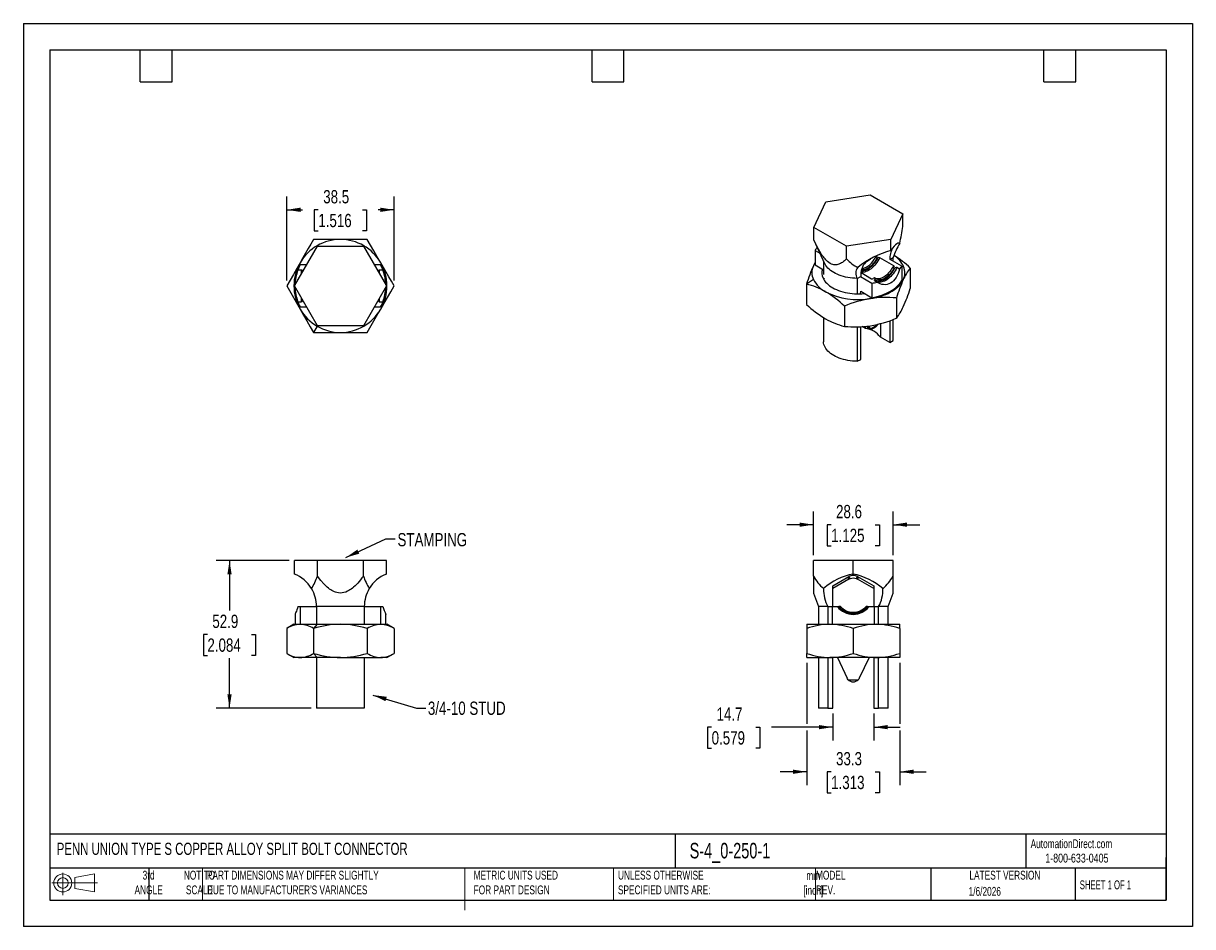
# Model space of a CAD drawing. Header units: millimetres. Extents: x 0 to 419, y 0 to 324.
import ezdxf

# ---------------------------------------------------------------- set-up
doc = ezdxf.new("R2010")
doc.units = ezdxf.units.MM
doc.header["$LTSCALE"] = 1.5
doc.linetypes.add('CENTERX2', pattern=[20.32, 12.7, -2.54, 2.54, -2.54])
doc.layers.add('DIMENSIONS', color=140, linetype='Continuous', lineweight=25)
doc.layers.add('TEXT', color=140, linetype='Continuous', lineweight=25)
doc.layers.add('SLD-DEFPOINTS', color=7, linetype='Continuous')
doc.styles.add('SLDTEXTSTYLE0', font='TXT', dxfattribs={"width": 0.7})
doc.styles.add('SLDTEXTSTYLE1', font='TXT', dxfattribs={"width": 0.65})
doc.styles.add('SLDTEXTSTYLE2', font='TXT', dxfattribs={"width": 0.75})
doc.dimstyles.new('SLDDIMSTYLE0', dxfattribs={"dimtxt": 4.7625, "dimasz": 4.953, "dimexe": 0, "dimexo": 0.0625, "dimgap": 1.190625, "dimtad": 0, "dimtih": 1, "dimtoh": 1, "dimdec": 1, "dimrnd": 1e-09, "dimzin": 12, "dimdsep": 46, "dimtxsty": 'SLDTEXTSTYLE2', "dimsah": 1, "dimcen": 0.09, "dimadec": 0, "dimazin": 3, "dimtfac": 1, "dimtdec": 1, "dimtofl": 0, "dimtmove": 0, "dimatfit": 3, "dimfxl": 0, "dimfrac": 2, "dimtolj": 1, "dimtzin": 12, "dimarcsym": 0})
doc.dimstyles.new('SLDDIMSTYLE1', dxfattribs={"dimtxt": 0.18, "dimasz": 4.953, "dimexe": 0, "dimexo": 0.0625, "dimgap": 0, "dimtad": 0, "dimtih": 1, "dimtoh": 1, "dimdec": 0, "dimrnd": 1e-09, "dimzin": 0, "dimdsep": 46, "dimtxsty": 'Standard', "dimsah": 1, "dimcen": 0.09, "dimadec": 0, "dimazin": 0, "dimtfac": 4.953, "dimtdec": 0, "dimtofl": 0, "dimtmove": 0, "dimatfit": 3, "dimfxl": 0, "dimfrac": 2, "dimtolj": 1, "dimtzin": 0, "dimarcsym": 0})
doc.dimstyles.new('SLDDIMSTYLE2', dxfattribs={"dimtxt": 4.7625, "dimasz": 4.953, "dimexe": 0, "dimexo": 0.0625, "dimgap": 1.190625, "dimtad": 0, "dimtih": 1, "dimtoh": 1, "dimdec": 1, "dimrnd": 1e-09, "dimzin": 12, "dimdsep": 46, "dimtxsty": 'SLDTEXTSTYLE2', "dimsah": 1, "dimcen": 0.09, "dimadec": 0, "dimazin": 3, "dimtfac": 1, "dimtdec": 1, "dimtmove": 0, "dimatfit": 0, "dimfxl": 0, "dimfrac": 2, "dimtolj": 1, "dimtzin": 12, "dimarcsym": 0})

# ---------------------------------------------------------------- blocks, each defined once
blk = doc.blocks.new('Block11')
at = {"color": 7, "linetype": 'Continuous', "lineweight": 18}
for p, q in [((0, 4.32), (16.31, 4.32)), ((3.88, 7.97), (3.88, 0)), ((8.22, 6.25), (15.26, 7.55)), ((8.22, 2.39), (8.22, 6.25)), ((15.26, 7.55), (15.26, 1.1)), ((8.22, 2.39), (15.26, 1.1))]:
    blk.add_line(p, q, dxfattribs=at)
for radius in [3.23, 1.93]:
    blk.add_circle((3.88, 4.32), radius, dxfattribs=at)
blk = doc.blocks.new('Block12')
at = {"layer": 'SLD-DEFPOINTS'}
blk.add_blockref('Block11', (0, 0), dxfattribs=at)
blk = doc.blocks.new('_D')
at = {"layer": 'DIMENSIONS'}
for p, q in [((95.24, 131.25), (69.13, 131.25)), ((73.89, 131.25), (73.89, 113.35)), ((65.97, 104.75), (64.52, 104.75)), ((64.52, 104.75), (64.52, 97.18)), ((81.81, 104.75), (83.26, 104.75)), ((83.26, 104.75), (83.26, 97.18)), ((64.52, 97.18), (65.97, 97.18)), ((83.26, 97.18), (81.81, 97.18)), ((73.89, 78.31), (73.89, 96.22)), ((103.16, 78.31), (69.13, 78.31))]:
    blk.add_line(p, q, dxfattribs=at)
for points in [[(73.89, 131.25), (73.13, 126.3), (74.65, 126.3)], [(73.89, 78.31), (74.65, 83.27), (73.13, 83.27)]]:
    blk.add_solid(points, dxfattribs=at)
at = {"layer": 'DIMENSIONS', "char_height": 4.763, "attachment_point": 1, "style": 'SLDTEXTSTYLE2'}
for s, insert in [('52.9', (67.73, 111.85)), ('2.084', (65.97, 103.32))]:
    blk.add_mtext(s, dxfattribs=dict(at, insert=insert))
blk = doc.blocks.new('_D_1')
at = {"layer": 'DIMENSIONS'}
for p, q in [((94.39, 231.62), (94.39, 261.78)), ((132.89, 231.62), (132.89, 261.78)), ((94.39, 257.01), (100.09, 257.01)), ((105.72, 256.98), (104.27, 256.98)), ((104.27, 256.98), (104.27, 249.42)), ((121.56, 256.98), (123.01, 256.98)), ((123.01, 256.98), (123.01, 249.42)), ((132.89, 257.01), (127.18, 257.01)), ((104.27, 249.42), (105.72, 249.42)), ((123.01, 249.42), (121.56, 249.42))]:
    blk.add_line(p, q, dxfattribs=at)
for points in [[(94.39, 257.01), (99.34, 256.25), (99.34, 257.78)], [(132.89, 257.01), (127.93, 257.78), (127.93, 256.25)]]:
    blk.add_solid(points, dxfattribs=at)
at = {"layer": 'DIMENSIONS', "char_height": 4.763, "attachment_point": 1, "style": 'SLDTEXTSTYLE2'}
for s, insert in [('38.5', (107.48, 264.08)), ('1.516', (105.72, 255.56))]:
    blk.add_mtext(s, dxfattribs=dict(at, insert=insert))
blk = doc.blocks.new('_D_2')
at = {"layer": 'DIMENSIONS'}
for p, q in [((283.17, 133.15), (283.17, 148.88)), ((311.74, 133.15), (311.74, 148.88)), ((283.17, 144.12), (273.64, 144.12)), ((289.54, 144.08), (288.09, 144.08)), ((288.09, 144.08), (288.09, 136.52)), ((305.37, 144.08), (306.82, 144.08)), ((306.82, 144.08), (306.82, 136.52)), ((311.74, 144.12), (321.27, 144.12)), ((288.09, 136.52), (289.54, 136.52)), ((306.82, 136.52), (305.37, 136.52))]:
    blk.add_line(p, q, dxfattribs=at)
for points in [[(283.17, 144.12), (278.21, 144.88), (278.21, 143.35)], [(311.74, 144.12), (316.7, 143.35), (316.7, 144.88)]]:
    blk.add_solid(points, dxfattribs=at)
at = {"layer": 'DIMENSIONS', "char_height": 4.763, "attachment_point": 1, "style": 'SLDTEXTSTYLE2'}
for s, insert in [('28.6', (291.3, 151.19)), ('1.125', (289.54, 142.66))]:
    blk.add_mtext(s, dxfattribs=dict(at, insert=insert))
blk = doc.blocks.new('_D_3')
at = {"layer": 'DIMENSIONS'}
for p, q in [((290.1, 76.41), (290.1, 66.76)), ((304.81, 76.41), (304.81, 66.76)), ((246.7, 71.49), (245.25, 71.49)), ((245.25, 71.49), (245.25, 63.93)), ((262.53, 71.49), (263.98, 71.49)), ((263.98, 71.49), (263.98, 63.93)), ((290.1, 71.52), (268.16, 71.52)), ((304.81, 71.52), (314.33, 71.52)), ((245.25, 63.93), (246.7, 63.93)), ((263.98, 63.93), (262.53, 63.93))]:
    blk.add_line(p, q, dxfattribs=at)
for points in [[(290.1, 71.52), (285.15, 72.28), (285.15, 70.76)], [(304.81, 71.52), (309.76, 70.76), (309.76, 72.28)]]:
    blk.add_solid(points, dxfattribs=at)
at = {"layer": 'DIMENSIONS', "char_height": 4.763, "attachment_point": 1, "style": 'SLDTEXTSTYLE2'}
for s, insert in [('14.7', (248.46, 78.59)), ('0.579', (246.7, 70.06))]:
    blk.add_mtext(s, dxfattribs=dict(at, insert=insert))
blk = doc.blocks.new('_D_4')
at = {"layer": 'DIMENSIONS'}
for p, q in [((280.79, 94.58), (280.79, 72.67)), ((314.12, 94.58), (314.12, 72.67)), ((280.79, 70.38), (280.79, 50.77)), ((314.12, 70.38), (314.12, 50.77)), ((280.79, 55.53), (271.26, 55.53)), ((289.54, 55.5), (288.09, 55.5)), ((288.09, 55.5), (288.09, 47.94)), ((305.37, 55.5), (306.82, 55.5)), ((306.82, 55.5), (306.82, 47.94)), ((314.12, 55.53), (323.65, 55.53)), ((288.09, 47.94), (289.54, 47.94)), ((306.82, 47.94), (305.37, 47.94))]:
    blk.add_line(p, q, dxfattribs=at)
for points in [[(280.79, 55.53), (275.83, 56.29), (275.83, 54.77)], [(314.12, 55.53), (319.08, 54.77), (319.08, 56.29)]]:
    blk.add_solid(points, dxfattribs=at)
at = {"layer": 'DIMENSIONS', "char_height": 4.763, "attachment_point": 1, "style": 'SLDTEXTSTYLE2'}
for s, insert in [('33.3', (291.3, 62.6)), ('1.313', (289.54, 54.07))]:
    blk.add_mtext(s, dxfattribs=dict(at, insert=insert))

msp = doc.modelspace()

# ---------------------------------------------------------------- linework, layer by layer
at = {"color": 7, "linetype": 'Continuous'}
for p, q in [((0, 323.85), (0, 0)), ((0, 323.85), (419.1, 323.85)), ((419.1, 323.85), (419.1, 0)), ((419.1, 0), (0, 0))]:
    msp.add_line(p, q, dxfattribs=at)
for p, q in [((283.36, 250.66), (287.63, 259.86)), ((287.63, 259.86), (303.57, 262.33)), ((303.57, 262.33), (315.23, 255.59)), ((315.23, 255.59), (310.96, 246.39)), ((315.23, 251.06), (315.23, 255.59)), ((295.03, 243.93), (283.36, 250.66)), ((283.36, 246.13), (283.36, 250.66)), ((97.14, 229.71), (105.39, 244)), ((105.39, 244), (121.89, 244)), ((121.89, 244), (130.14, 229.71)), ((283.36, 246.13), (283.37, 246.11)), ((283.37, 246.11), (287.21, 237.79)), ((284.51, 243.57), (284.55, 243.54)), ((310.96, 246.39), (295.03, 243.93)), ((295.03, 239.4), (295.03, 243.93)), ((310.96, 242.45), (310.96, 246.39)), ((283.77, 242.46), (285.52, 241.44)), ((283.77, 242.46), (283.77, 237.27)), ((305.74, 240.13), (305.36, 239.91)), ((305.92, 239.59), (305.36, 239.91)), ((305.59, 240.04), (305.82, 240.5)), ((306.3, 239.8), (305.92, 239.59)), ((311.99, 236.93), (306.94, 239.85)), ((310.56, 239.15), (311.8, 239.87)), ((314.82, 236.84), (310.69, 239.23)), ((311.8, 238.59), (311.8, 239.87)), ((99.75, 235.37), (98.38, 235.37)), ((101.49, 237.25), (99.22, 237.25)), ((99.75, 234.23), (99.75, 235.37)), ((128.06, 237.25), (125.78, 237.25)), ((128.9, 235.37), (127.53, 235.37)), ((127.53, 235.37), (127.53, 234.23)), ((283.77, 237.27), (286.79, 235.52)), ((286.79, 238.69), (286.79, 233.76)), ((311.91, 236.56), (311.54, 236.35)), ((312.1, 236.02), (311.54, 236.35)), ((311.76, 236.47), (311.99, 236.93)), ((312.47, 236.24), (312.1, 236.02)), ((314.08, 235.73), (313.12, 236.29)), ((314.82, 236.84), (314.82, 231.65)), ((317.89, 236.12), (317.89, 228.83)), ((283.19, 231.97), (280.7, 230.37)), ((287.21, 232.11), (286.64, 232.51)), ((298.92, 232.43), (300.16, 233.15)), ((298.92, 232.43), (298.92, 226.9)), ((300.03, 233.07), (304.16, 230.68)), ((300.24, 234.49), (304, 232.32)), ((304.16, 230.68), (304.16, 225.5)), ((305.02, 232.58), (304.64, 232.36)), ((305.58, 232.26), (305.02, 232.58)), ((305.12, 231.67), (306.09, 231.11)), ((305.58, 232.26), (305.2, 232.04)), ((105.39, 215.42), (97.14, 229.71)), ((130.14, 229.71), (121.89, 215.42)), ((280.7, 230.37), (280.7, 223.08)), ((300.11, 226.92), (300.14, 227.82)), ((300.14, 227.82), (304.16, 225.5)), ((98.38, 224.06), (99.75, 224.06)), ((99.22, 222.17), (101.49, 222.17)), ((99.75, 224.06), (99.75, 225.2)), ((125.78, 222.17), (128.06, 222.17)), ((127.53, 225.2), (127.53, 224.06)), ((127.53, 224.06), (128.9, 224.06)), ((294.31, 222.51), (294.31, 215.22)), ((312.91, 225.39), (312.91, 218.1)), ((286.79, 218.38), (286.79, 209.69)), ((105.3, 215.28), (104.01, 213.04)), ((121.89, 215.42), (105.39, 215.42)), ((298.92, 215.06), (298.92, 202.69)), ((300.16, 203.4), (300.16, 215.1)), ((301.8, 214.46), (300.64, 215.13)), ((301.8, 214.46), (301.8, 215.22)), ((302.24, 215.26), (303.41, 214.59)), ((302.56, 214.92), (302.6, 214.9)), ((302.6, 214.9), (303.71, 214.26)), ((303, 215.37), (303.41, 214.59)), ((303.65, 214.29), (306.16, 215.74)), ((304.02, 214.24), (305.47, 215.07)), ((306.29, 215.98), (306.16, 215.74)), ((307.19, 216.19), (307.19, 211.35)), ((310.56, 217.23), (310.56, 209.41)), ((311.8, 210.13), (311.8, 217.68)), ((310.56, 209.41), (307.19, 211.35)), ((310.56, 209.41), (311.8, 210.13)), ((298.92, 202.69), (300.16, 203.4)), ((105.39, 131.25), (97.14, 131.25)), ((97.14, 126.42), (97.14, 131.25)), ((105.39, 125.7), (105.39, 131.25)), ((121.89, 131.25), (105.39, 131.25)), ((121.89, 125.7), (121.89, 131.25)), ((130.14, 131.25), (121.89, 131.25)), ((130.14, 126.42), (130.14, 131.25)), ((283.17, 125.7), (283.17, 131.25)), ((297.45, 131.25), (283.17, 131.25)), ((297.45, 126.42), (297.45, 131.25)), ((311.74, 131.25), (297.45, 131.25)), ((311.74, 125.7), (311.74, 131.25)), ((290.1, 122.18), (295.87, 125.51)), ((295.87, 124.59), (290.1, 121.26)), ((290.1, 114.74), (290.1, 122.18)), ((295.87, 124.59), (295.47, 125.28)), ((295.87, 124.59), (296.42, 124.84)), ((298.49, 124.84), (299.04, 124.59)), ((299.04, 125.51), (304.81, 122.18)), ((299.04, 124.59), (299.44, 125.28)), ((304.81, 121.26), (299.04, 124.59)), ((304.81, 122.18), (304.81, 114.74)), ((283.17, 119.62), (284.95, 114.74)), ((309.96, 114.74), (311.74, 119.62)), ((98.38, 114.74), (99.22, 114.74)), ((99.22, 114.74), (99.22, 108.39)), ((99.22, 114.74), (105.07, 114.74)), ((122.21, 114.74), (105.07, 114.74)), ((105.07, 114.74), (105.07, 108.39)), ((122.21, 114.74), (128.06, 114.74)), ((122.21, 114.74), (122.21, 108.39)), ((128.06, 114.74), (128.06, 108.39)), ((128.06, 114.74), (128.9, 114.74)), ((284.95, 114.74), (284.95, 108.39)), ((288.34, 114.74), (284.95, 114.74)), ((288.34, 114.74), (288.34, 108.39)), ((288.34, 114.74), (289.91, 114.74)), ((289.91, 114.74), (289.91, 108.39)), ((289.91, 114.74), (291.8, 114.74)), ((291.8, 114.74), (292.31, 114.74)), ((292.84, 114.74), (292.31, 114.74)), ((302.6, 114.74), (302.07, 114.74)), ((302.6, 114.74), (303.11, 114.74)), ((303.11, 114.74), (305, 114.74)), ((305, 114.74), (305, 108.39)), ((305, 114.74), (306.57, 114.74)), ((309.96, 114.74), (306.57, 114.74)), ((306.57, 108.39), (306.57, 114.74)), ((309.96, 108.39), (309.96, 114.74)), ((97.37, 111.96), (97.37, 108.39)), ((129.91, 108.39), (129.91, 111.96)), ((96.97, 108.39), (94.38, 106.89)), ((94.39, 106.9), (94.39, 97.97)), ((96.97, 108.39), (99.2, 108.39)), ((99.2, 108.39), (105.3, 108.39)), ((105.3, 108.39), (104.01, 106.9)), ((104.01, 106.9), (104.01, 97.97)), ((105.3, 108.39), (113.64, 108.39)), ((113.64, 108.39), (128.07, 108.39)), ((123.26, 106.9), (123.26, 97.97)), ((128.07, 108.39), (130.31, 108.39)), ((132.89, 106.89), (130.31, 108.39)), ((132.89, 106.9), (132.89, 97.97)), ((280.79, 108.39), (289.12, 108.39)), ((280.79, 106.9), (280.79, 97.97)), ((289.12, 108.39), (305.79, 108.39)), ((297.45, 106.9), (297.45, 97.97)), ((305.79, 108.39), (314.12, 108.39)), ((314.12, 106.9), (314.12, 97.97)), ((94.39, 97.97), (96.97, 96.48)), ((99.2, 96.48), (96.97, 96.48)), ((105.3, 96.48), (99.2, 96.48)), ((105.3, 96.48), (104.01, 97.97)), ((105.07, 96.48), (105.07, 78.31)), ((113.64, 96.48), (105.3, 96.48)), ((113.64, 96.48), (128.07, 96.48)), ((122.21, 96.48), (122.21, 78.31)), ((130.31, 96.48), (128.07, 96.48)), ((130.31, 96.48), (132.89, 97.97)), ((280.79, 96.48), (280.79, 97.97)), ((280.79, 96.48), (289.12, 96.48)), ((284.95, 96.48), (284.95, 78.31)), ((288.34, 96.48), (288.34, 78.31)), ((305.79, 96.48), (289.12, 96.48)), ((290.1, 78.31), (290.1, 96.48)), ((291.77, 96.48), (295.31, 89.1)), ((303.14, 96.48), (299.6, 89.1)), ((304.81, 96.48), (304.81, 78.31)), ((314.12, 96.48), (305.79, 96.48)), ((306.57, 78.31), (306.57, 96.48)), ((309.96, 78.31), (309.96, 96.48)), ((314.12, 97.97), (314.12, 96.48)), ((295.68, 88.54), (299.23, 88.54)), ((122.21, 78.31), (105.07, 78.31)), ((288.34, 78.31), (284.95, 78.31)), ((288.34, 78.31), (290.1, 78.31)), ((304.81, 78.31), (306.57, 78.31)), ((309.96, 78.31), (306.57, 78.31))]:
    msp.add_line(p, q)
at = {"color": 140, "linetype": 'Continuous', "lineweight": 18}
for p, q in [((64.26, 20.95), (64.26, 9.52)), ((158.23, 20.95), (158.23, 9.52)), ((158.23, 17.39), (158.23, 5.96)), ((211.5, 20.95), (211.5, 9.52)), ((283.95, 20.95), (283.95, 9.52))]:
    msp.add_line(p, q, dxfattribs=at)
at = {"flags": 128}
for points in [[(104.01, 246.38), (103.05, 244.71), (102.11, 243.08), (101.16, 241.43), (100.18, 239.75), (99.2, 238.05)], [(113.64, 246.38), (111.19, 246.38), (108.77, 246.38), (106.38, 246.38), (104.01, 246.38)], [(123.26, 246.38), (121.32, 246.38), (119.43, 246.38), (117.53, 246.38), (115.59, 246.38), (113.64, 246.38)], [(128.07, 238.05), (126.85, 240.17), (125.64, 242.26), (124.44, 244.33), (123.26, 246.38)], [(295.03, 239.4), (294.66, 239.04), (294.3, 238.72), (293.95, 238.43), (293.6, 238.17), (293.25, 237.95), (292.9, 237.75), (292.55, 237.59), (292.24, 237.47), (291.93, 237.38), (291.62, 237.31), (291.31, 237.28), (291, 237.27), (290.54, 237.31), (290.09, 237.41), (289.64, 237.58), (289.19, 237.81), (288.73, 238.1), (288.28, 238.46), (287.98, 238.74), (287.67, 239.04), (287.37, 239.38), (287.06, 239.74), (286.75, 240.13), (286.44, 240.56), (286.13, 241.01), (285.82, 241.49), (285.01, 242.85), (284.19, 244.4), (283.36, 246.13)], [(314.15, 245.03), (313.82, 245.11), (313.45, 245.04), (313.03, 244.83), (312.58, 244.47), (312.07, 243.94), (311.52, 243.26), (310.96, 242.45)], [(306.94, 239.85), (306.64, 239.27), (306.31, 238.71), (305.96, 238.16), (305.58, 237.65), (305.17, 237.16), (304.75, 236.7), (304.31, 236.28), (303.86, 235.9), (303.4, 235.56), (302.94, 235.27), (302.48, 235.03), (302.03, 234.84), (301.58, 234.7), (301.14, 234.62), (300.72, 234.58), (300.31, 234.61), (300.26, 234.62)], [(300.34, 235.11), (300.45, 235.11), (300.87, 235.13), (301.3, 235.2), (301.75, 235.33), (302.2, 235.52), (302.66, 235.76), (303.12, 236.05), (303.58, 236.39), (304.02, 236.77), (304.46, 237.2), (304.87, 237.66), (305.27, 238.16), (305.64, 238.68), (305.99, 239.23), (306.3, 239.8)], [(305.92, 239.59), (305.61, 239.06), (305.28, 238.56), (304.92, 238.08), (304.54, 237.64), (304.14, 237.22), (303.73, 236.84), (303.3, 236.51), (302.88, 236.21), (302.45, 235.96), (302.02, 235.77), (301.6, 235.62), (301.19, 235.52), (300.79, 235.47), (300.42, 235.48)], [(301.88, 238.23), (303.17, 239.1), (303.69, 239.41)], [(305.82, 240.5), (305.87, 240.46), (305.91, 240.41), (305.92, 240.36), (305.91, 240.31), (305.85, 240.21), (305.74, 240.13)], [(315.4, 231.97), (315.63, 232.55), (315.8, 233.13), (315.91, 233.72), (315.96, 234.31), (315.95, 234.91), (315.87, 235.5), (315.73, 236.08), (315.52, 236.67), (315.26, 237.24), (314.93, 237.8), (314.54, 238.35), (314.1, 238.88), (313.6, 239.4), (313.05, 239.9), (312.44, 240.38), (312.08, 240.63)], [(99.2, 238.05), (97.98, 235.93), (96.77, 233.83), (95.6, 231.8), (94.39, 229.71)], [(132.89, 229.71), (131.92, 231.39), (130.97, 233.03), (130.02, 234.68), (129.05, 236.35), (128.07, 238.05)], [(283.77, 238.11), (283.7, 237.99), (283.19, 236.95)], [(283.77, 237.96), (283.49, 237.52), (283.19, 236.95)], [(298.92, 232.43), (298.06, 232.46), (297.21, 232.53), (296.37, 232.63), (295.54, 232.76), (294.73, 232.92), (293.94, 233.12), (293.18, 233.35), (292.45, 233.6), (291.74, 233.89), (291.08, 234.2), (290.45, 234.54), (289.86, 234.9), (289.32, 235.29), (288.83, 235.69), (288.38, 236.12), (287.99, 236.56), (287.65, 237.01), (287.36, 237.48), (287.21, 237.79)], [(311.54, 236.35), (311.23, 235.82), (310.89, 235.32), (310.53, 234.84), (310.15, 234.4), (309.75, 233.98), (309.34, 233.6), (308.92, 233.27), (308.49, 232.97), (308.06, 232.72), (307.63, 232.53), (307.21, 232.38), (306.8, 232.28), (306.4, 232.23), (306.02, 232.24), (305.66, 232.3), (305.32, 232.42), (305.19, 232.48)], [(305.2, 232.04), (305.51, 231.83), (305.86, 231.68), (306.23, 231.58), (306.63, 231.55), (307.04, 231.56), (307.48, 231.64), (307.92, 231.77), (308.38, 231.96), (308.84, 232.19), (309.3, 232.49), (309.75, 232.82), (310.2, 233.21), (310.63, 233.63), (311.05, 234.1), (311.44, 234.59), (311.82, 235.12), (312.16, 235.67), (312.47, 236.24)], [(312.1, 236.02), (311.79, 235.5), (311.45, 235), (311.09, 234.52), (310.71, 234.07), (310.31, 233.66), (309.9, 233.28), (309.48, 232.94), (309.05, 232.65), (308.62, 232.4), (308.2, 232.2), (307.77, 232.05), (307.36, 231.96), (306.96, 231.91), (306.58, 231.92), (306.22, 231.98), (305.89, 232.09), (305.58, 232.26)], [(313.12, 236.29), (312.82, 235.71), (312.49, 235.14), (312.13, 234.6), (311.75, 234.08), (311.35, 233.59), (310.92, 233.14), (310.48, 232.72), (310.04, 232.34), (309.58, 232), (309.12, 231.71), (308.66, 231.47), (308.2, 231.28), (307.75, 231.14), (307.31, 231.05), (306.89, 231.02), (306.49, 231.04), (306.1, 231.12), (306.03, 231.14)], [(314.08, 235.73), (313.84, 234.94), (313.55, 234.18), (313.21, 233.45), (312.83, 232.77), (312.39, 232.15), (311.91, 231.6), (311.38, 231.12), (310.81, 230.74), (310.21, 230.45), (309.59, 230.26), (308.97, 230.17), (308.34, 230.18), (307.73, 230.28), (307.15, 230.47), (306.59, 230.75), (306.09, 231.11)], [(311.99, 236.93), (312.05, 236.89), (312.08, 236.84), (312.09, 236.79), (312.08, 236.74), (312.02, 236.65), (311.91, 236.56)], [(286.64, 232.51), (286.9, 232.02), (287.21, 231.55), (287.57, 231.09), (287.99, 230.65), (288.46, 230.22), (288.97, 229.81), (289.53, 229.42), (290.14, 229.06), (290.78, 228.72), (291.47, 228.4), (292.19, 228.11), (292.94, 227.85), (293.72, 227.62), (294.52, 227.42), (295.35, 227.25), (296.19, 227.12), (297.05, 227.01), (297.91, 226.94), (298.78, 226.91), (299.66, 226.9), (300.53, 226.94), (301.4, 227), (301.54, 227.01)], [(303.61, 225.17), (304.59, 225.34), (305.56, 225.54), (306.49, 225.78), (307.41, 226.06), (308.29, 226.36), (309.13, 226.69), (309.94, 227.06), (310.71, 227.45), (311.44, 227.87), (312.12, 228.31), (312.75, 228.78), (313.33, 229.27), (313.86, 229.78), (314.33, 230.31), (314.74, 230.85), (315.1, 231.4), (315.4, 231.97)], [(304.16, 225.5), (305.09, 225.68), (305.99, 225.9), (306.87, 226.15), (307.72, 226.43), (308.55, 226.73), (309.34, 227.07), (310.09, 227.43), (310.8, 227.82), (311.47, 228.23), (312.1, 228.67), (312.68, 229.12), (313.21, 229.6), (313.7, 230.09), (314.13, 230.6), (314.5, 231.12), (314.82, 231.65)], [(305.12, 231.67), (305.07, 231.71), (305.03, 231.76), (305.02, 231.81), (305.03, 231.86), (305.09, 231.95), (305.2, 232.04)], [(94.39, 229.71), (95.36, 228.03), (96.3, 226.4), (97.26, 224.75), (98.23, 223.07), (99.2, 221.38)], [(128.07, 221.38), (129.3, 223.5), (130.51, 225.59), (131.68, 227.62), (132.89, 229.71)], [(99.2, 221.38), (100.43, 219.26), (101.64, 217.16), (102.83, 215.09), (104.01, 213.04)], [(123.26, 213.04), (124.23, 214.71), (125.17, 216.34), (126.12, 217.99), (127.09, 219.68), (128.07, 221.38)], [(302.56, 214.92), (302.37, 215.09), (302.24, 215.26)], [(303.65, 214.29), (303.5, 214.44), (303.41, 214.59)], [(104.01, 213.04), (105.95, 213.04), (107.84, 213.04), (109.75, 213.04), (111.68, 213.04), (113.64, 213.04)], [(113.64, 213.04), (116.09, 213.04), (118.51, 213.04), (120.9, 213.04), (123.26, 213.04)], [(298.92, 202.69), (298.06, 202.72), (297.21, 202.79), (296.37, 202.89), (295.54, 203.02), (294.73, 203.18), (293.94, 203.38), (293.18, 203.61), (292.45, 203.86), (291.74, 204.15), (291.08, 204.46), (290.45, 204.8), (289.86, 205.16), (289.32, 205.55), (288.83, 205.95), (288.38, 206.38), (287.99, 206.82), (287.65, 207.27), (287.36, 207.74), (287.13, 208.22), (286.96, 208.7), (286.85, 209.19), (286.79, 209.69)], [(121.89, 125.7), (121.37, 125.01), (120.87, 124.36), (120.36, 123.76), (119.87, 123.19), (119.37, 122.66), (118.88, 122.18), (118.38, 121.73), (117.94, 121.37), (117.5, 121.03), (117.06, 120.74), (116.63, 120.47), (116.19, 120.24), (115.55, 119.97), (114.91, 119.78), (114.27, 119.66), (113.63, 119.62), (112.99, 119.66), (112.35, 119.78), (111.92, 119.91), (111.49, 120.06), (111.06, 120.26), (110.62, 120.49), (110.19, 120.75), (109.75, 121.05), (109.31, 121.38), (108.87, 121.75), (107.73, 122.85), (106.57, 124.16), (105.39, 125.7)], [(283.17, 125.7), (283.17, 125.01), (283.17, 124.36), (283.17, 123.76), (283.17, 123.19), (283.17, 122.66), (283.17, 122.18), (283.17, 121.73), (283.17, 121.37), (283.17, 121.03), (283.17, 120.74), (283.17, 120.47), (283.17, 120.24), (283.17, 119.97), (283.17, 119.78), (283.17, 119.66), (283.17, 119.62)], [(296.42, 124.84), (296.93, 124.97), (297.45, 125.01)], [(297.45, 125.01), (297.98, 124.97), (298.49, 124.84)], [(311.74, 119.62), (311.74, 119.62), (311.74, 119.66), (311.74, 119.78), (311.74, 119.91), (311.74, 120.06), (311.74, 120.26), (311.74, 120.49), (311.74, 120.75), (311.74, 121.05), (311.74, 121.38), (311.74, 121.75), (311.74, 122.85), (311.74, 124.16), (311.74, 125.7)], [(98.38, 114.74), (98.2, 114.13), (98.01, 113.59), (97.84, 113.11), (97.68, 112.71), (97.55, 112.38), (97.45, 112.15), (97.39, 112.01), (97.37, 111.96), (97.37, 111.96)], [(280.79, 108.39), (280.79, 108.29), (280.79, 107.99), (280.79, 107.52), (280.79, 106.9)], [(314.12, 106.9), (314.12, 107.41), (314.12, 107.82), (314.12, 108.13), (314.12, 108.32), (314.12, 108.39)], [(295.68, 88.54), (295.45, 88.84), (295.31, 89.1)], [(299.6, 89.1), (299.41, 88.78), (299.23, 88.54)]]:
    msp.add_lwpolyline(points, dxfattribs=at)
for centre, radius, start, end in [((218.1, 265.43), 98.18, 348.0108, 351.5861), ((113.64, 229.71), 16.67, 90, 150), ((113.64, 229.71), 16.67, 30, 90), ((290.48, 238.78), 7.65, 141.3311, 151.3465), ((318.66, 239.39), 8.1, 150.6663, 181.7081), ((333.84, 232.96), 23.1, 148.5061, 162.6109), ((306.2, 249.95), 15.37, 223.3628, 242.386), ((320.38, 209.57), 34.21, 105.9848, 128.5237), ((298.59, 243.02), 7.45, 284.9462, 335.2945), ((306.66, 239.22), 0.685, 66.1228, 122.1473), ((291.51, 208.29), 38.35, 46.5377, 57.5587), ((113.64, 229.71), 16.67, 150, 210), ((113.41, 229.77), 16.03, 159.5796, 178.7545), ((113.64, 229.71), 16.27, 152.3923, 159.6651), ((99.71, 234.94), 0.433, 355.8687, 84.4592), ((127.57, 234.93), 0.434, 95.5715, 184.1129), ((113.64, 229.71), 16.27, 20.3349, 27.6077), ((113.64, 229.71), 16.67, 330, 30), ((113.87, 229.77), 16.04, 1.248, 20.4185), ((338.94, 212.1), 61.03, 155.9669, 162.5772), ((288.4, 234.46), 5.77, 154.4428, 205.5572), ((290.72, 234.46), 4.52, 163.3352, 205.5785), ((301.69, 234.27), 3.33, 141.7562, 213.5626), ((307.17, 233.6), 7.03, 138.8407, 183.6952), ((312.84, 235.66), 0.685, 66.1228, 122.1473), ((308.11, 240.51), 7.65, 321.3311, 331.3465), ((333.48, 223.94), 19.79, 142.0058, 156.0588), ((292.25, 236.72), 10.23, 207.6511, 242.3551), ((304.27, 232.94), 0.685, 246.1228, 302.1473), ((299.79, 254.91), 24.62, 280.2158, 284.8101), ((370.21, 207.47), 60.04, 155.9124, 162.6317), ((113.41, 229.65), 16.04, 181.248, 200.4185), ((113.87, 229.65), 16.03, 339.5796, 358.7545), ((274.8, 205.68), 25.39, 59.9697, 76.5614), ((299.27, 250.41), 25.61, 242.6604, 279.7535), ((266.94, 193.37), 39.99, 46.7902, 59.0364), ((258.77, 247.44), 61.98, 336.0173, 342.5269), ((113.64, 229.71), 16.27, 200.3349, 207.6077), ((99.71, 224.49), 0.434, 275.5715, 4.1129), ((127.57, 224.49), 0.433, 175.8687, 264.4592), ((113.64, 229.71), 16.27, 332.3923, 339.6651), ((307.87, 251.94), 39.64, 226.7356, 239.0909), ((310.52, 183.36), 42.37, 99.3817, 112.482), ((309.16, 187.63), 37.95, 84.3325, 98.4067), ((297.08, 230.42), 20.06, 322.1023, 335.9623), ((113.64, 229.71), 16.67, 210, 240), ((113.64, 229.71), 16.67, 270, 330), ((300.24, 239.99), 25.47, 239.9962, 256.5349), ((296.52, 257.88), 43.02, 279.4813, 292.3825), ((113.64, 229.71), 16.67, 240, 270), ((298.06, 252.9), 37.86, 264.3167, 278.4225), ((301.11, 207.05), 7.45, 35.332, 84.6734), ((303.87, 214.51), 0.305, 224.0771, 298.5428), ((304.66, 216.62), 1.74, 297.7552, 329.9245), ((92.49, 114.74), 12.58, 30.7884, 68.2983), ((134.79, 114.74), 12.58, 111.7017, 149.2116), ((301.59, 104.58), 22.23, 100.7162, 131.7104), ((297.45, 122.76), 3.17, 89.9942, 120.0058), ((292.93, 103.79), 23.08, 48.8733, 78.7002), ((297.45, 122.76), 3.17, 59.9949, 90.0051), ((84.29, 132.73), 22.24, 328.6955, 341.5578), ((143.43, 132.94), 22.72, 198.5782, 211.1685), ((301.01, 136.31), 20.76, 210.7378, 226.7919), ((294.81, 124.08), 1.77, 25.3823, 53.5318), ((300.1, 124.08), 1.77, 126.4682, 154.6177), ((294.17, 136.09), 20.42, 313.0734, 329.3969), ((92.49, 114.74), 12.58, 0, 30.7884), ((134.78, 114.74), 12.57, 149.2076, 180.004), ((299.59, 120.84), 12.79, 178.5158, 208.5086), ((294.79, 120.97), 13.33, 332.1075, 0.868), ((150.43, 121.02), 22.43, 196.2741, 203.8318), ((297.45, 119.1), 7.14, 217.6699, 322.3301), ((297.45, 119.1), 6.75, 220.3202, 319.6798), ((297.45, 119.1), 6.35, 223.4325, 316.5675), ((99.53, 98.8), 9.59, 91.9702, 122.4141), ((98.85, 98.73), 9.67, 57.7087, 87.907), ((114.01, 74.11), 34.28, 90.6281, 106.9598), ((113.23, 73.93), 34.46, 73.083, 89.329), ((128.4, 98.8), 9.59, 91.9669, 122.4173), ((127.72, 98.73), 9.66, 57.6999, 87.9159), ((289.47, 82.34), 26.05, 90.7774, 109.4788), ((288.74, 82.21), 26.18, 70.5662, 89.1776), ((306.14, 82.34), 26.05, 90.775, 109.4812), ((305.41, 82.2), 26.19, 70.572, 89.1718), ((99.53, 106.07), 9.6, 237.5937, 268.0221), ((98.81, 106.26), 9.78, 272.2758, 302.1084), ((114.02, 130.79), 34.31, 253.0485, 269.3636), ((113.19, 131.21), 34.73, 270.7346, 286.8534), ((128.4, 106.07), 9.6, 237.593, 268.0227), ((127.68, 106.26), 9.79, 272.2807, 302.1035), ((289.48, 122.55), 26.07, 250.5259, 269.2179), ((288.7, 122.9), 26.42, 270.9097, 289.3465), ((306.15, 122.55), 26.07, 250.5287, 269.2152), ((305.37, 122.89), 26.41, 270.9057, 289.3504), ((297.45, 90.13), 2.38, 221.8103, 270), ((297.45, 90.13), 2.38, 270, 318.1897)]:
    msp.add_arc(centre, radius, start, end)
at = {"layer": 'TEXT'}
for p, q in [((9.52, 314.32), (409.57, 314.32)), ((9.52, 314.32), (9.52, 9.52)), ((41.91, 302.89), (41.91, 314.32)), ((53.34, 302.89), (53.34, 314.32)), ((203.83, 302.89), (203.83, 314.32)), ((215.26, 302.89), (215.26, 314.32)), ((365.76, 302.89), (365.76, 314.32)), ((377.19, 302.89), (377.19, 314.32)), ((409.57, 314.32), (409.57, 9.52)), ((41.91, 302.89), (53.34, 302.89)), ((203.83, 302.89), (215.26, 302.89)), ((365.76, 302.89), (377.19, 302.89)), ((409.57, 33.19), (9.52, 33.19)), ((233.64, 33.19), (233.64, 20.95)), ((359.36, 33.19), (359.36, 20.95)), ((409.57, 9.52), (409.57, 24.77)), ((409.57, 20.95), (9.52, 20.95)), ((45, 20.95), (45, 9.52)), ((325.22, 20.95), (325.22, 9.52)), ((377.02, 20.95), (377.02, 9.52)), ((9.52, 9.52), (409.57, 9.52))]:
    msp.add_line(p, q, dxfattribs=at)

# ---------------------------------------------------------------- block references
at = {"layer": 'SLD-DEFPOINTS'}
msp.add_blockref('Block12', (10.26, 11.33), dxfattribs=at)

# ---------------------------------------------------------------- texts
at = {"layer": 'TEXT', "linetype": 'CENTERX2', "lineweight": 18}
for s, insert, char_height, attachment_point, style in [('STAMPING', (134.1, 141.12), 4.763, 1, 'SLDTEXTSTYLE2'), ('3/4-10 STUD', (145, 80.69), 4.7625, 1, 'SLDTEXTSTYLE2'), ('PENN UNION TYPE S COPPER ALLOY SPLIT BOLT CONNECTOR', (11.95, 30.09), 4.3656, 1, 'SLDTEXTSTYLE0'), ('S-4_0-250-1', (238.81, 30.03), 5.5562, 1, 'SLDTEXTSTYLE0'), ('AutomationDirect.com', (361.04, 31.31), 3.175, 1, 'SLDTEXTSTYLE0'), ('1-800-633-0405', (366.29, 26.16), 3.175, 1, 'SLDTEXTSTYLE2'), ('3rd^JANGLE', (44.9, 20.05), 3.175, 2, 'SLDTEXTSTYLE0'), ('NOT TO^JSCALE', (63.14, 20.05), 3.175, 2, 'SLDTEXTSTYLE0'), ("PART DIMENSIONS MAY DIFFER SLIGHTLY ^JDUE TO MANUFACTURER'S VARIANCES", (65.78, 20.05), 3.175, 1, 'SLDTEXTSTYLE0'), ('METRIC UNITS USED ^JFOR PART DESIGN', (161.41, 20.05), 3.175, 1, 'SLDTEXTSTYLE0'), ('UNLESS OTHERWISE ^JSPECIFIED UNITS ARE:', (213.12, 20.05), 3.175, 1, 'SLDTEXTSTYLE0'), ('mm^J[inch]', (283.11, 19.9), 3.175, 2, 'SLDTEXTSTYLE0'), ('MODEL ^JREV.', (284.11, 20.05), 3.175, 1, 'SLDTEXTSTYLE0'), ('LATEST VERSION', (351.83, 20.05), 3.175, 2, 'SLDTEXTSTYLE0'), ('1/6/2026', (344.61, 14.24), 3.175, 2, 'SLDTEXTSTYLE0'), ('SHEET 1 OF 1', (378.66, 16.58), 3.175, 1, 'SLDTEXTSTYLE1')]:
    msp.add_mtext(s, dxfattribs=dict(at, insert=insert, char_height=char_height, attachment_point=attachment_point, style=style))

# ---------------------------------------------------------------- dimensions: what is measured, and where the dimension line sits
at = {"layer": 'DIMENSIONS'}
for base, p1, p2, angle, dimstyle, picture, middle in [((132.89, 257.01), (94.39, 229.71), (132.89, 229.71), 0, 'SLDDIMSTYLE0', '_D_1', (113.64, 257.01)), ((73.89, 78.31), (97.14, 131.25), (105.07, 78.31), 90, 'SLDDIMSTYLE0', '_D', (73.89, 104.78)), ((314.12, 55.53), (280.79, 96.48), (314.12, 96.48), 0, 'SLDDIMSTYLE2', '_D_4', (297.45, 55.53))]:
    dim = msp.add_linear_dim(base=base, p1=p1, p2=p2, angle=angle, dimstyle=dimstyle, dxfattribs=at)
    dim.commit()
    dim.dimension.update_dxf_attribs({"geometry": picture, "text_midpoint": middle, "dimtype": 160})
for base, p1, p2, picture, middle in [((311.74, 144.12), (283.17, 131.25), (311.74, 131.25), '_D_2', (297.45, 144.12)), ((304.81, 71.52), (290.1, 78.31), (304.81, 78.31), '_D_3', (254.61, 71.52))]:
    dim = msp.add_linear_dim(base=base, p1=p1, p2=p2, dimstyle='SLDDIMSTYLE2', dxfattribs=at)
    dim.commit()
    dim.dimension.update_dxf_attribs({"geometry": picture, "text_midpoint": middle, "dimtype": 160})

# ---------------------------------------------------------------- leaders
at = {"layer": 'TEXT', "linetype": 'CENTERX2', "lineweight": 18}
for points in [[(115.59, 132.34), (129.87, 139.08), (133.21, 139.08)], [(125.28, 83.03), (140.88, 78.38), (144.22, 78.38)]]:
    msp.add_leader(points, dimstyle='SLDDIMSTYLE1', dxfattribs=at)

doc.saveas('drawing.dxf')
